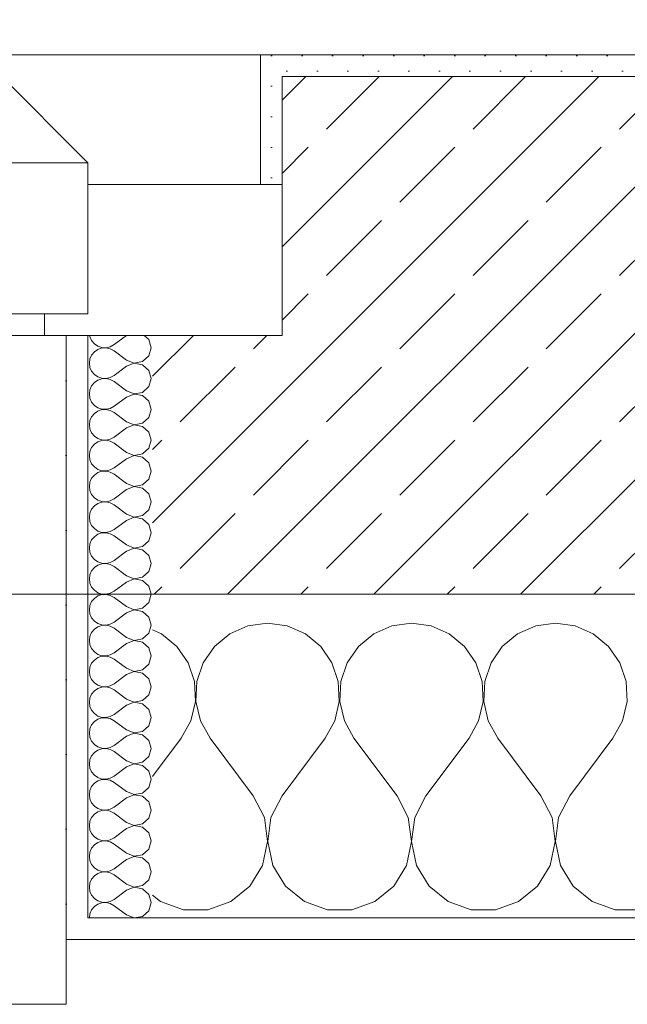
# Model space of a CAD drawing. Header units: metres. Extents: x -3.5 to 65.3, y -10.9 to 16.7.
# Tile 61 of 234: x 35.818 to 36.1, y -0.185 to 0.271. Entities that reach past the tile are written whole.
import ezdxf

# ---------------------------------------------------------------- set-up
doc = ezdxf.new("R2010")
doc.units = ezdxf.units.M
doc.header["$MEASUREMENT"] = 0
doc.linetypes.add('Strichlinie eng', pattern=[0.046, 0.03, -0.016])
for name, color, linetype in [('102 - Bemaßung_ Beschriftung.Detail_ Ausschnitt', 7, 'Continuous'), ('603 - Struktur.Bodenplatte_ Decke Roh', 7, 'Continuous'), ('604 - Struktur.Wand Aussen', 7, 'Continuous')]:
    doc.layers.add(name, color=color, linetype=linetype)
doc.styles.add('ERSTELLTER_STIL_1', font='txt')
doc.dimstyles.new('ERSTELLTER_STIL__3', dxfattribs={"dimtxt": 0.04, "dimasz": 0.02128, "dimexe": 0.18, "dimexo": 0.0625, "dimgap": 0, "dimtad": 1, "dimzin": 0, "dimdsep": 46, "dimtxsty": 'ERSTELLTER_STIL_1', "dimblk": 'ARROWHEAD_2', "dimblk1": 'ARROWHEAD_2', "dimblk2": 'ARROWHEAD_2', "dimcen": 0.09, "dimse1": 1, "dimse2": 1, "dimclrd": 7, "dimclre": 7, "dimclrt": 7, "dimazin": 0, "dimtfac": 1, "dimtdec": 4, "dimtmove": 0, "dimatfit": 3, "dimfxl": 1, "dimtolj": 1, "dimtzin": 0, "dimarcsym": 0})
pattern_1 = [(0, (0, 0), (0, 0.034641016), [0, -0.02]), (0, (0.01, 0.01732), (0, 0.034641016), [0, -0.02])]
pattern_2 = [(45, (0, 0), (-0.0070710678, 0.0070710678), [0, -0.01])]

# ---------------------------------------------------------------- blocks, each defined once
blk = doc.blocks.new('*X21')
at = {"layer": '604 - Struktur.Wand Aussen', "color": 7, "linetype": 'Continuous', "lineweight": 5}
for p, q in [((35.93333, -0.00833), (35.92422, -0.0096)), ((35.94244, -0.0096), (35.93333, -0.00833)), ((36, -0.00833), (35.99089, -0.0096)), ((36.00911, -0.0096), (36, -0.00833)), ((36.06667, -0.00833), (36.05756, -0.0096)), ((36.07578, -0.0096), (36.06667, -0.00833)), ((35.88419, -0.01331), (35.88, -0.01146)), ((35.89127, -0.01918), (35.88419, -0.01331)), ((35.91581, -0.01331), (35.90873, -0.01918)), ((35.92422, -0.0096), (35.91581, -0.01331)), ((35.95086, -0.01331), (35.94244, -0.0096)), ((35.95794, -0.01918), (35.95086, -0.01331)), ((35.98248, -0.01331), (35.97539, -0.01918)), ((35.99089, -0.0096), (35.98248, -0.01331)), ((36.01752, -0.01331), (36.00911, -0.0096)), ((36.02461, -0.01918), (36.01752, -0.01331)), ((36.04914, -0.01331), (36.04206, -0.01918)), ((36.05756, -0.0096), (36.04914, -0.01331)), ((36.08419, -0.01331), (36.07578, -0.0096)), ((36.09127, -0.01918), (36.08419, -0.01331)), ((35.89648, -0.02676), (35.89127, -0.01918)), ((35.90873, -0.01918), (35.90352, -0.02676)), ((35.96315, -0.02676), (35.95794, -0.01918)), ((35.97539, -0.01918), (35.97019, -0.02676)), ((36.02981, -0.02676), (36.02461, -0.01918)), ((36.04206, -0.01918), (36.03685, -0.02676)), ((36.09648, -0.02676), (36.09127, -0.01918)), ((35.89942, -0.03547), (35.89648, -0.02676)), ((35.90352, -0.02676), (35.90058, -0.03547)), ((35.96609, -0.03547), (35.96315, -0.02676)), ((35.97019, -0.02676), (35.96725, -0.03547)), ((36.03275, -0.03547), (36.02981, -0.02676)), ((36.03685, -0.02676), (36.03391, -0.03547)), ((36.09942, -0.03547), (36.09648, -0.02676)), ((35.89987, -0.04466), (35.89942, -0.03547)), ((35.90058, -0.03547), (35.90013, -0.04466)), ((35.96653, -0.04466), (35.96609, -0.03547)), ((35.96725, -0.03547), (35.9668, -0.04466)), ((36.0332, -0.04466), (36.03275, -0.03547)), ((36.03391, -0.03547), (36.03347, -0.04466)), ((36.09987, -0.04466), (36.09942, -0.03547)), ((35.89778, -0.05362), (35.89987, -0.04466)), ((35.90013, -0.04466), (35.90222, -0.05362)), ((35.96445, -0.05362), (35.96653, -0.04466)), ((35.9668, -0.04466), (35.96888, -0.05362)), ((36.03112, -0.05362), (36.0332, -0.04466)), ((36.03347, -0.04466), (36.03555, -0.05362)), ((36.09778, -0.05362), (36.09987, -0.04466)), ((35.89333, -0.06167), (35.89778, -0.05362)), ((35.90222, -0.05362), (35.90667, -0.06167)), ((35.96, -0.06167), (35.96445, -0.05362)), ((35.96888, -0.05362), (35.97333, -0.06167)), ((36.02667, -0.06167), (36.03112, -0.05362)), ((36.03555, -0.05362), (36.04, -0.06167)), ((36.09333, -0.06167), (36.09778, -0.05362)), ((35.88, -0.07944), (35.89333, -0.06167)), ((35.92667, -0.08833), (35.90667, -0.06167)), ((35.94, -0.08833), (35.96, -0.06167)), ((35.99333, -0.08833), (35.97333, -0.06167)), ((36.00667, -0.08833), (36.02667, -0.06167)), ((36.06, -0.08833), (36.04, -0.06167)), ((36.07333, -0.08833), (36.09333, -0.06167)), ((35.93182, -0.09839), (35.92667, -0.08833)), ((35.94, -0.08833), (35.93485, -0.09839)), ((35.99848, -0.09839), (35.99333, -0.08833)), ((36.00667, -0.08833), (36.00152, -0.09839)), ((36.06515, -0.09839), (36.06, -0.08833)), ((36.07333, -0.08833), (36.06818, -0.09839)), ((35.93331, -0.10959), (35.93182, -0.09839)), ((35.93485, -0.09839), (35.93336, -0.10959)), ((35.99998, -0.10959), (35.99848, -0.09839)), ((36.00152, -0.09839), (36.00002, -0.10959)), ((36.06664, -0.10959), (36.06515, -0.09839)), ((36.06818, -0.09839), (36.06669, -0.10959)), ((35.93097, -0.12065), (35.93331, -0.10959)), ((35.93336, -0.10959), (35.93569, -0.12065)), ((35.99764, -0.12065), (35.99998, -0.10959)), ((36.00002, -0.10959), (36.00236, -0.12065)), ((36.06431, -0.12065), (36.06664, -0.10959)), ((36.06669, -0.10959), (36.06903, -0.12065)), ((35.92508, -0.13029), (35.93097, -0.12065)), ((35.93569, -0.12065), (35.94159, -0.13029)), ((35.99175, -0.13029), (35.99764, -0.12065)), ((36.00236, -0.12065), (36.00825, -0.13029)), ((36.05841, -0.13029), (36.06431, -0.12065)), ((36.06903, -0.12065), (36.07492, -0.13029)), ((35.9163, -0.13741), (35.92508, -0.13029)), ((35.94159, -0.13029), (35.95037, -0.13741)), ((35.98297, -0.13741), (35.99175, -0.13029)), ((36.00825, -0.13029), (36.01703, -0.13741)), ((36.04963, -0.13741), (36.05841, -0.13029)), ((36.07492, -0.13029), (36.0837, -0.13741)), ((35.88, -0.13441), (35.8837, -0.13741)), ((35.8837, -0.13741), (35.89435, -0.14118)), ((35.89435, -0.14118), (35.90565, -0.14118)), ((35.90565, -0.14118), (35.9163, -0.13741)), ((35.95037, -0.13741), (35.96102, -0.14118)), ((35.96102, -0.14118), (35.97232, -0.14118)), ((35.97232, -0.14118), (35.98297, -0.13741)), ((36.01703, -0.13741), (36.02768, -0.14118)), ((36.02768, -0.14118), (36.03898, -0.14118)), ((36.03898, -0.14118), (36.04963, -0.13741)), ((36.0837, -0.13741), (36.09435, -0.14118)), ((36.09435, -0.14118), (36.10565, -0.14118))]:
    blk.add_line(p, q, dxfattribs=at)
blk = doc.blocks.new('*X35')
at = {"layer": '604 - Struktur.Wand Aussen', "color": 7, "linetype": 'Continuous', "lineweight": 5}
for p, q in [((35.85091, 0.125), (35.85099, 0.12448)), ((35.85099, 0.12448), (35.85178, 0.12267)), ((35.86786, 0.125), (35.86214, 0.12071)), ((35.87822, 0.12304), (35.87608, 0.125)), ((35.85178, 0.12267), (35.85304, 0.12116)), ((35.85304, 0.12116), (35.85466, 0.12004)), ((35.85466, 0.12004), (35.85653, 0.11941)), ((35.85653, 0.11916), (35.85466, 0.11853)), ((35.85653, 0.11941), (35.8585, 0.11931)), ((35.8585, 0.11926), (35.85653, 0.11916)), ((35.8585, 0.11931), (35.86042, 0.11976)), ((35.86042, 0.11881), (35.8585, 0.11926)), ((35.86042, 0.11976), (35.86214, 0.12071)), ((35.86214, 0.11786), (35.86042, 0.11881)), ((35.87929, 0.11929), (35.87822, 0.12304)), ((35.87822, 0.11553), (35.87929, 0.11929)), ((35.85099, 0.11409), (35.85071, 0.11214)), ((35.85178, 0.1159), (35.85099, 0.11409)), ((35.85304, 0.11742), (35.85178, 0.1159)), ((35.85466, 0.11853), (35.85304, 0.11742)), ((35.86786, 0.11357), (35.86214, 0.11786)), ((35.87534, 0.1129), (35.87822, 0.11553)), ((35.85071, 0.11214), (35.85099, 0.11019)), ((35.85099, 0.11019), (35.85178, 0.10839)), ((35.86786, 0.11071), (35.86214, 0.10643)), ((35.86786, 0.11357), (35.8715, 0.11217)), ((35.8715, 0.11211), (35.86786, 0.11071)), ((35.8715, 0.11217), (35.87534, 0.1129)), ((35.87534, 0.11139), (35.8715, 0.11211)), ((35.87822, 0.10876), (35.87534, 0.11139)), ((35.85178, 0.10839), (35.85304, 0.10687)), ((35.85304, 0.10687), (35.85466, 0.10575)), ((35.85466, 0.10575), (35.85653, 0.10512)), ((35.85653, 0.10512), (35.8585, 0.10503)), ((35.8585, 0.10497), (35.85653, 0.10488)), ((35.8585, 0.10503), (35.86042, 0.10547)), ((35.86042, 0.10453), (35.8585, 0.10497)), ((35.86042, 0.10547), (35.86214, 0.10643)), ((35.87929, 0.105), (35.87822, 0.10876)), ((35.87822, 0.10124), (35.87929, 0.105)), ((35.85178, 0.10161), (35.85099, 0.09981)), ((35.85304, 0.10313), (35.85178, 0.10161)), ((35.85466, 0.10425), (35.85304, 0.10313)), ((35.85653, 0.10488), (35.85466, 0.10425)), ((35.86214, 0.10357), (35.86042, 0.10453)), ((35.86786, 0.09929), (35.86214, 0.10357)), ((35.87534, 0.09861), (35.87822, 0.10124)), ((35.85099, 0.09981), (35.85071, 0.09786)), ((35.85071, 0.09786), (35.85099, 0.09591)), ((35.85099, 0.09591), (35.85178, 0.0941)), ((35.86786, 0.09643), (35.86214, 0.09214)), ((35.86786, 0.09929), (35.8715, 0.09789)), ((35.8715, 0.09783), (35.86786, 0.09643)), ((35.8715, 0.09789), (35.87534, 0.09861)), ((35.87534, 0.0971), (35.8715, 0.09783)), ((35.87822, 0.09447), (35.87534, 0.0971)), ((35.85178, 0.0941), (35.85304, 0.09258)), ((35.85304, 0.09258), (35.85466, 0.09147)), ((35.85466, 0.09147), (35.85653, 0.09084)), ((35.86042, 0.09119), (35.86214, 0.09214)), ((35.87929, 0.09071), (35.87822, 0.09447)), ((35.85178, 0.08733), (35.85099, 0.08552)), ((35.85304, 0.08884), (35.85178, 0.08733)), ((35.85466, 0.08996), (35.85304, 0.08884)), ((35.85653, 0.09059), (35.85466, 0.08996)), ((35.85653, 0.09084), (35.8585, 0.09074)), ((35.8585, 0.09069), (35.85653, 0.09059)), ((35.8585, 0.09074), (35.86042, 0.09119)), ((35.86042, 0.09024), (35.8585, 0.09069)), ((35.86214, 0.08929), (35.86042, 0.09024)), ((35.86786, 0.085), (35.86214, 0.08929)), ((35.87534, 0.08433), (35.87822, 0.08696)), ((35.87822, 0.08696), (35.87929, 0.09071)), ((35.85099, 0.08552), (35.85071, 0.08357)), ((35.85071, 0.08357), (35.85099, 0.08162)), ((35.86786, 0.08214), (35.86214, 0.07786)), ((35.86786, 0.085), (35.8715, 0.0836)), ((35.8715, 0.08354), (35.86786, 0.08214)), ((35.8715, 0.0836), (35.87534, 0.08433)), ((35.87534, 0.08282), (35.8715, 0.08354)), ((35.87822, 0.08018), (35.87534, 0.08282)), ((35.85099, 0.08162), (35.85178, 0.07982)), ((35.85178, 0.07982), (35.85304, 0.0783)), ((35.85304, 0.0783), (35.85466, 0.07718)), ((35.86042, 0.0769), (35.86214, 0.07786)), ((35.87929, 0.07643), (35.87822, 0.08018)), ((35.85178, 0.07304), (35.85099, 0.07124)), ((35.85304, 0.07456), (35.85178, 0.07304)), ((35.85466, 0.07567), (35.85304, 0.07456)), ((35.85466, 0.07718), (35.85653, 0.07655)), ((35.85653, 0.0763), (35.85466, 0.07567)), ((35.85653, 0.07655), (35.8585, 0.07646)), ((35.8585, 0.0764), (35.85653, 0.0763)), ((35.8585, 0.07646), (35.86042, 0.0769)), ((35.86042, 0.07595), (35.8585, 0.0764)), ((35.86214, 0.075), (35.86042, 0.07595)), ((35.86786, 0.07071), (35.86214, 0.075)), ((35.87822, 0.07267), (35.87929, 0.07643)), ((35.85099, 0.07124), (35.85071, 0.06929)), ((35.85071, 0.06929), (35.85099, 0.06733)), ((35.86786, 0.07071), (35.8715, 0.06931)), ((35.8715, 0.06926), (35.86786, 0.06786)), ((35.8715, 0.06931), (35.87534, 0.07004)), ((35.87534, 0.06853), (35.8715, 0.06926)), ((35.87534, 0.07004), (35.87822, 0.07267)), ((35.87822, 0.0659), (35.87534, 0.06853)), ((35.85099, 0.06733), (35.85178, 0.06553)), ((35.85178, 0.06553), (35.85304, 0.06401)), ((35.85304, 0.06401), (35.85466, 0.0629)), ((35.86786, 0.06786), (35.86214, 0.06357)), ((35.87929, 0.06214), (35.87822, 0.0659)), ((35.85304, 0.06027), (35.85178, 0.05876)), ((35.85466, 0.06139), (35.85304, 0.06027)), ((35.85466, 0.0629), (35.85653, 0.06227)), ((35.85653, 0.06202), (35.85466, 0.06139)), ((35.85653, 0.06227), (35.8585, 0.06217)), ((35.8585, 0.06211), (35.85653, 0.06202)), ((35.8585, 0.06217), (35.86042, 0.06262)), ((35.86042, 0.06167), (35.8585, 0.06211)), ((35.86042, 0.06262), (35.86214, 0.06357)), ((35.86214, 0.06071), (35.86042, 0.06167)), ((35.86786, 0.05643), (35.86214, 0.06071)), ((35.87822, 0.05839), (35.87929, 0.06214)), ((35.85099, 0.05695), (35.85071, 0.055)), ((35.85071, 0.055), (35.85099, 0.05305)), ((35.85178, 0.05876), (35.85099, 0.05695)), ((35.86786, 0.05643), (35.8715, 0.05503)), ((35.8715, 0.05497), (35.86786, 0.05357)), ((35.8715, 0.05503), (35.87534, 0.05575)), ((35.87534, 0.05425), (35.8715, 0.05497)), ((35.87534, 0.05575), (35.87822, 0.05839)), ((35.85099, 0.05305), (35.85178, 0.05124)), ((35.85178, 0.05124), (35.85304, 0.04973)), ((35.86786, 0.05357), (35.86214, 0.04929)), ((35.87822, 0.05161), (35.87534, 0.05425)), ((35.87929, 0.04786), (35.87822, 0.05161)), ((35.85304, 0.04599), (35.85178, 0.04447)), ((35.85304, 0.04973), (35.85466, 0.04861)), ((35.85466, 0.0471), (35.85304, 0.04599)), ((35.85466, 0.04861), (35.85653, 0.04798)), ((35.85653, 0.04773), (35.85466, 0.0471)), ((35.85653, 0.04798), (35.8585, 0.04789)), ((35.8585, 0.04783), (35.85653, 0.04773)), ((35.8585, 0.04789), (35.86042, 0.04833)), ((35.86042, 0.04738), (35.8585, 0.04783)), ((35.86042, 0.04833), (35.86214, 0.04929)), ((35.86214, 0.04643), (35.86042, 0.04738)), ((35.86786, 0.04214), (35.86214, 0.04643)), ((35.87822, 0.0441), (35.87929, 0.04786)), ((35.85099, 0.04267), (35.85071, 0.04071)), ((35.85178, 0.04447), (35.85099, 0.04267)), ((35.86786, 0.04214), (35.8715, 0.04074)), ((35.8715, 0.04074), (35.87534, 0.04147)), ((35.87534, 0.04147), (35.87822, 0.0441)), ((35.85071, 0.04071), (35.85099, 0.03876)), ((35.85099, 0.03876), (35.85178, 0.03696)), ((35.85178, 0.03696), (35.85304, 0.03544)), ((35.86786, 0.03929), (35.86214, 0.035)), ((35.8715, 0.04069), (35.86786, 0.03929)), ((35.87534, 0.03996), (35.8715, 0.04069)), ((35.87822, 0.03733), (35.87534, 0.03996)), ((35.87929, 0.03357), (35.87822, 0.03733)), ((35.85304, 0.03544), (35.85466, 0.03433)), ((35.85466, 0.03282), (35.85304, 0.0317)), ((35.85466, 0.03433), (35.85653, 0.0337)), ((35.85653, 0.03345), (35.85466, 0.03282)), ((35.85653, 0.0337), (35.8585, 0.0336)), ((35.8585, 0.03354), (35.85653, 0.03345)), ((35.8585, 0.0336), (35.86042, 0.03405)), ((35.86042, 0.0331), (35.8585, 0.03354)), ((35.86042, 0.03405), (35.86214, 0.035)), ((35.86214, 0.03214), (35.86042, 0.0331)), ((35.86786, 0.02786), (35.86214, 0.03214)), ((35.87822, 0.02982), (35.87929, 0.03357)), ((35.85099, 0.02838), (35.85071, 0.02643)), ((35.85178, 0.03018), (35.85099, 0.02838)), ((35.85304, 0.0317), (35.85178, 0.03018)), ((35.86786, 0.02786), (35.8715, 0.02646)), ((35.87534, 0.02718), (35.87822, 0.02982)), ((35.85071, 0.02643), (35.85099, 0.02448)), ((35.85099, 0.02448), (35.85178, 0.02267)), ((35.86786, 0.025), (35.86214, 0.02071)), ((35.8715, 0.0264), (35.86786, 0.025)), ((35.8715, 0.02646), (35.87534, 0.02718)), ((35.87534, 0.02567), (35.8715, 0.0264)), ((35.87822, 0.02304), (35.87534, 0.02567)), ((35.87929, 0.01929), (35.87822, 0.02304)), ((35.85178, 0.02267), (35.85304, 0.02116)), ((35.85304, 0.02116), (35.85466, 0.02004)), ((35.85466, 0.01853), (35.85304, 0.01742)), ((35.85466, 0.02004), (35.85653, 0.01941)), ((35.85653, 0.01916), (35.85466, 0.01853)), ((35.85653, 0.01941), (35.8585, 0.01931)), ((35.8585, 0.01926), (35.85653, 0.01916)), ((35.8585, 0.01931), (35.86042, 0.01976)), ((35.86042, 0.01881), (35.8585, 0.01926)), ((35.86042, 0.01976), (35.86214, 0.02071)), ((35.86214, 0.01786), (35.86042, 0.01881)), ((35.87822, 0.01553), (35.87929, 0.01929)), ((35.85099, 0.01409), (35.85071, 0.01214)), ((35.85178, 0.0159), (35.85099, 0.01409)), ((35.85304, 0.01742), (35.85178, 0.0159)), ((35.86786, 0.01357), (35.86214, 0.01786)), ((35.87534, 0.0129), (35.87822, 0.01553)), ((35.85071, 0.01214), (35.85099, 0.01019)), ((35.85099, 0.01019), (35.85178, 0.00839)), ((35.86786, 0.01071), (35.86214, 0.00643)), ((35.86786, 0.01357), (35.8715, 0.01217)), ((35.8715, 0.01211), (35.86786, 0.01071)), ((35.8715, 0.01217), (35.87534, 0.0129)), ((35.87534, 0.01139), (35.8715, 0.01211)), ((35.87822, 0.00876), (35.87534, 0.01139)), ((35.85178, 0.00839), (35.85304, 0.00687)), ((35.85304, 0.00687), (35.85466, 0.00575)), ((35.85466, 0.00575), (35.85653, 0.00512)), ((35.85653, 0.00488), (35.85466, 0.00425)), ((35.85653, 0.00512), (35.8585, 0.00503)), ((35.8585, 0.00497), (35.85653, 0.00488)), ((35.8585, 0.00503), (35.86042, 0.00547)), ((35.86042, 0.00453), (35.8585, 0.00497)), ((35.86042, 0.00547), (35.86214, 0.00643)), ((35.87929, 0.005), (35.87822, 0.00876)), ((35.87822, 0.00124), (35.87929, 0.005)), ((35.85178, 0.00161), (35.85099, -0.00019)), ((35.85304, 0.00313), (35.85178, 0.00161)), ((35.85466, 0.00425), (35.85304, 0.00313)), ((35.86214, 0.00357), (35.86042, 0.00453)), ((35.86786, -0.00071), (35.86214, 0.00357)), ((35.87534, -0.00139), (35.87822, 0.00124)), ((35.85099, -0.00019), (35.85071, -0.00214)), ((35.85071, -0.00214), (35.85099, -0.00409)), ((35.85099, -0.00409), (35.85178, -0.0059)), ((35.86786, -0.00357), (35.86214, -0.00786)), ((35.86786, -0.00071), (35.8715, -0.00211)), ((35.8715, -0.00217), (35.86786, -0.00357)), ((35.8715, -0.00211), (35.87534, -0.00139)), ((35.87534, -0.0029), (35.8715, -0.00217)), ((35.87822, -0.00553), (35.87534, -0.0029)), ((35.85178, -0.0059), (35.85304, -0.00742)), ((35.85304, -0.00742), (35.85466, -0.00853)), ((35.85466, -0.00853), (35.85653, -0.00916)), ((35.8585, -0.00926), (35.86042, -0.00881)), ((35.86042, -0.00881), (35.86214, -0.00786)), ((35.87929, -0.00929), (35.87822, -0.00553)), ((35.85178, -0.01267), (35.85099, -0.01448)), ((35.85304, -0.01116), (35.85178, -0.01267)), ((35.85466, -0.01004), (35.85304, -0.01116)), ((35.85653, -0.00941), (35.85466, -0.01004)), ((35.85653, -0.00916), (35.8585, -0.00926)), ((35.8585, -0.00931), (35.85653, -0.00941)), ((35.86042, -0.00976), (35.8585, -0.00931)), ((35.86214, -0.01071), (35.86042, -0.00976)), ((35.86786, -0.015), (35.86214, -0.01071)), ((35.87534, -0.01567), (35.87822, -0.01304)), ((35.87822, -0.01304), (35.87929, -0.00929)), ((35.85099, -0.01448), (35.85071, -0.01643)), ((35.85071, -0.01643), (35.85099, -0.01838)), ((35.86786, -0.01786), (35.86214, -0.02214)), ((35.86786, -0.015), (35.8715, -0.0164)), ((35.8715, -0.01646), (35.86786, -0.01786)), ((35.8715, -0.0164), (35.87534, -0.01567)), ((35.87534, -0.01718), (35.8715, -0.01646)), ((35.87822, -0.01982), (35.87534, -0.01718)), ((35.85099, -0.01838), (35.85178, -0.02018)), ((35.85178, -0.02018), (35.85304, -0.0217)), ((35.85304, -0.0217), (35.85466, -0.02282)), ((35.86042, -0.0231), (35.86214, -0.02214)), ((35.87929, -0.02357), (35.87822, -0.01982)), ((35.85178, -0.02696), (35.85099, -0.02876)), ((35.85304, -0.02544), (35.85178, -0.02696)), ((35.85466, -0.02433), (35.85304, -0.02544)), ((35.85466, -0.02282), (35.85653, -0.02345)), ((35.85653, -0.0237), (35.85466, -0.02433)), ((35.85653, -0.02345), (35.8585, -0.02354)), ((35.8585, -0.0236), (35.85653, -0.0237)), ((35.8585, -0.02354), (35.86042, -0.0231)), ((35.86042, -0.02405), (35.8585, -0.0236)), ((35.86214, -0.025), (35.86042, -0.02405)), ((35.86786, -0.02929), (35.86214, -0.025)), ((35.87534, -0.02996), (35.87822, -0.02733)), ((35.87822, -0.02733), (35.87929, -0.02357)), ((35.85099, -0.02876), (35.85071, -0.03071)), ((35.85071, -0.03071), (35.85099, -0.03267)), ((35.86786, -0.02929), (35.8715, -0.03069)), ((35.8715, -0.03074), (35.86786, -0.03214)), ((35.8715, -0.03069), (35.87534, -0.02996)), ((35.87534, -0.03147), (35.8715, -0.03074)), ((35.87822, -0.0341), (35.87534, -0.03147)), ((35.85099, -0.03267), (35.85178, -0.03447)), ((35.85178, -0.03447), (35.85304, -0.03599)), ((35.85304, -0.03599), (35.85466, -0.0371)), ((35.86042, -0.03738), (35.86214, -0.03643)), ((35.86786, -0.03214), (35.86214, -0.03643)), ((35.87929, -0.03786), (35.87822, -0.0341)), ((35.85304, -0.03973), (35.85178, -0.04124)), ((35.85466, -0.03861), (35.85304, -0.03973)), ((35.85466, -0.0371), (35.85653, -0.03773)), ((35.85653, -0.03798), (35.85466, -0.03861)), ((35.85653, -0.03773), (35.8585, -0.03783)), ((35.8585, -0.03789), (35.85653, -0.03798)), ((35.8585, -0.03783), (35.86042, -0.03738)), ((35.86042, -0.03833), (35.8585, -0.03789)), ((35.86214, -0.03929), (35.86042, -0.03833)), ((35.86786, -0.04357), (35.86214, -0.03929)), ((35.87822, -0.04161), (35.87929, -0.03786)), ((35.85099, -0.04305), (35.85071, -0.045)), ((35.85071, -0.045), (35.85099, -0.04695)), ((35.85178, -0.04124), (35.85099, -0.04305)), ((35.86786, -0.04357), (35.8715, -0.04497)), ((35.8715, -0.04503), (35.86786, -0.04643)), ((35.8715, -0.04497), (35.87534, -0.04425)), ((35.87534, -0.04575), (35.8715, -0.04503)), ((35.87534, -0.04425), (35.87822, -0.04161)), ((35.85099, -0.04695), (35.85178, -0.04876)), ((35.85178, -0.04876), (35.85304, -0.05027)), ((35.86786, -0.04643), (35.86214, -0.05071)), ((35.87822, -0.04839), (35.87534, -0.04575)), ((35.87929, -0.05214), (35.87822, -0.04839)), ((35.85304, -0.05401), (35.85178, -0.05553)), ((35.85304, -0.05027), (35.85466, -0.05139)), ((35.85466, -0.0529), (35.85304, -0.05401)), ((35.85466, -0.05139), (35.85653, -0.05202)), ((35.85653, -0.05227), (35.85466, -0.0529)), ((35.85653, -0.05202), (35.8585, -0.05211)), ((35.8585, -0.05217), (35.85653, -0.05227)), ((35.8585, -0.05211), (35.86042, -0.05167)), ((35.86042, -0.05262), (35.8585, -0.05217)), ((35.86042, -0.05167), (35.86214, -0.05071)), ((35.86214, -0.05357), (35.86042, -0.05262)), ((35.86786, -0.05786), (35.86214, -0.05357)), ((35.87822, -0.0559), (35.87929, -0.05214)), ((35.85099, -0.05733), (35.85071, -0.05929)), ((35.85071, -0.05929), (35.85099, -0.06124)), ((35.85178, -0.05553), (35.85099, -0.05733)), ((35.86786, -0.05786), (35.8715, -0.05926)), ((35.8715, -0.05931), (35.86786, -0.06071)), ((35.8715, -0.05926), (35.87534, -0.05853)), ((35.87534, -0.06004), (35.8715, -0.05931)), ((35.87534, -0.05853), (35.87822, -0.0559)), ((35.85099, -0.06124), (35.85178, -0.06304)), ((35.85178, -0.06304), (35.85304, -0.06456)), ((35.86786, -0.06071), (35.86214, -0.065)), ((35.87822, -0.06267), (35.87534, -0.06004)), ((35.87929, -0.06643), (35.87822, -0.06267)), ((35.85304, -0.0683), (35.85178, -0.06982)), ((35.85304, -0.06456), (35.85466, -0.06567)), ((35.85466, -0.06718), (35.85304, -0.0683)), ((35.85466, -0.06567), (35.85653, -0.0663)), ((35.85653, -0.06655), (35.85466, -0.06718)), ((35.85653, -0.0663), (35.8585, -0.0664)), ((35.8585, -0.06646), (35.85653, -0.06655)), ((35.8585, -0.0664), (35.86042, -0.06595)), ((35.86042, -0.0669), (35.8585, -0.06646)), ((35.86042, -0.06595), (35.86214, -0.065)), ((35.86214, -0.06786), (35.86042, -0.0669)), ((35.86786, -0.07214), (35.86214, -0.06786)), ((35.87822, -0.07018), (35.87929, -0.06643)), ((35.85099, -0.07162), (35.85071, -0.07357)), ((35.85178, -0.06982), (35.85099, -0.07162)), ((35.86786, -0.07214), (35.8715, -0.07354)), ((35.8715, -0.07354), (35.87534, -0.07282)), ((35.87534, -0.07282), (35.87822, -0.07018)), ((35.85071, -0.07357), (35.85099, -0.07552)), ((35.85099, -0.07552), (35.85178, -0.07733)), ((35.85178, -0.07733), (35.85304, -0.07884)), ((35.86786, -0.075), (35.86214, -0.07929)), ((35.8715, -0.0736), (35.86786, -0.075)), ((35.87534, -0.07433), (35.8715, -0.0736)), ((35.87822, -0.07696), (35.87534, -0.07433)), ((35.87929, -0.08071), (35.87822, -0.07696)), ((35.85304, -0.07884), (35.85466, -0.07996)), ((35.85466, -0.08147), (35.85304, -0.08258)), ((35.85466, -0.07996), (35.85653, -0.08059)), ((35.85653, -0.08084), (35.85466, -0.08147)), ((35.85653, -0.08059), (35.8585, -0.08069)), ((35.8585, -0.08074), (35.85653, -0.08084)), ((35.8585, -0.08069), (35.86042, -0.08024)), ((35.86042, -0.08119), (35.8585, -0.08074)), ((35.86042, -0.08024), (35.86214, -0.07929)), ((35.86214, -0.08214), (35.86042, -0.08119)), ((35.87822, -0.08447), (35.87929, -0.08071)), ((35.85099, -0.08591), (35.85071, -0.08786)), ((35.85178, -0.0841), (35.85099, -0.08591)), ((35.85304, -0.08258), (35.85178, -0.0841)), ((35.86786, -0.08643), (35.86214, -0.08214)), ((35.86786, -0.08643), (35.8715, -0.08783)), ((35.87534, -0.0871), (35.87822, -0.08447)), ((35.85071, -0.08786), (35.85099, -0.08981)), ((35.85099, -0.08981), (35.85178, -0.09161)), ((35.86786, -0.08929), (35.86214, -0.09357)), ((35.8715, -0.08789), (35.86786, -0.08929)), ((35.8715, -0.08783), (35.87534, -0.0871)), ((35.87534, -0.08861), (35.8715, -0.08789)), ((35.87822, -0.09124), (35.87534, -0.08861)), ((35.87929, -0.095), (35.87822, -0.09124)), ((35.85178, -0.09161), (35.85304, -0.09313)), ((35.85304, -0.09313), (35.85466, -0.09425)), ((35.85466, -0.09575), (35.85304, -0.09687)), ((35.85466, -0.09425), (35.85653, -0.09488)), ((35.85653, -0.09512), (35.85466, -0.09575)), ((35.85653, -0.09488), (35.8585, -0.09497)), ((35.8585, -0.09503), (35.85653, -0.09512)), ((35.8585, -0.09497), (35.86042, -0.09453)), ((35.86042, -0.09547), (35.8585, -0.09503)), ((35.86042, -0.09453), (35.86214, -0.09357)), ((35.86214, -0.09643), (35.86042, -0.09547)), ((35.87822, -0.09876), (35.87929, -0.095)), ((35.85099, -0.10019), (35.85071, -0.10214)), ((35.85178, -0.09839), (35.85099, -0.10019)), ((35.85304, -0.09687), (35.85178, -0.09839)), ((35.86786, -0.10071), (35.86214, -0.09643)), ((35.87534, -0.10139), (35.87822, -0.09876)), ((35.85071, -0.10214), (35.85099, -0.10409)), ((35.85099, -0.10409), (35.85178, -0.1059)), ((35.86786, -0.10357), (35.86214, -0.10786)), ((35.86786, -0.10071), (35.8715, -0.10211)), ((35.8715, -0.10217), (35.86786, -0.10357)), ((35.8715, -0.10211), (35.87534, -0.10139)), ((35.87534, -0.1029), (35.8715, -0.10217)), ((35.87822, -0.10553), (35.87534, -0.1029)), ((35.85178, -0.1059), (35.85304, -0.10742)), ((35.85304, -0.10742), (35.85466, -0.10853)), ((35.85466, -0.10853), (35.85653, -0.10916)), ((35.85653, -0.10941), (35.85466, -0.11004)), ((35.85653, -0.10916), (35.8585, -0.10926)), ((35.8585, -0.10931), (35.85653, -0.10941)), ((35.8585, -0.10926), (35.86042, -0.10881)), ((35.86042, -0.10976), (35.8585, -0.10931)), ((35.86042, -0.10881), (35.86214, -0.10786)), ((35.87929, -0.10929), (35.87822, -0.10553)), ((35.87822, -0.11304), (35.87929, -0.10929)), ((35.85178, -0.11267), (35.85099, -0.11448)), ((35.85304, -0.11116), (35.85178, -0.11267)), ((35.85466, -0.11004), (35.85304, -0.11116)), ((35.86214, -0.11071), (35.86042, -0.10976)), ((35.86786, -0.115), (35.86214, -0.11071)), ((35.87534, -0.11567), (35.87822, -0.11304)), ((35.85099, -0.11448), (35.85071, -0.11643)), ((35.85071, -0.11643), (35.85099, -0.11838)), ((35.85099, -0.11838), (35.85178, -0.12018)), ((35.86786, -0.11786), (35.86214, -0.12214)), ((35.86786, -0.115), (35.8715, -0.1164)), ((35.8715, -0.11646), (35.86786, -0.11786)), ((35.8715, -0.1164), (35.87534, -0.11567)), ((35.87534, -0.11718), (35.8715, -0.11646)), ((35.87822, -0.11982), (35.87534, -0.11718)), ((35.85178, -0.12018), (35.85304, -0.1217)), ((35.85304, -0.1217), (35.85466, -0.12282)), ((35.85466, -0.12282), (35.85653, -0.12345)), ((35.8585, -0.12354), (35.86042, -0.1231)), ((35.86042, -0.1231), (35.86214, -0.12214)), ((35.87929, -0.12357), (35.87822, -0.11982)), ((35.85178, -0.12696), (35.85099, -0.12876)), ((35.85304, -0.12544), (35.85178, -0.12696)), ((35.85466, -0.12433), (35.85304, -0.12544)), ((35.85653, -0.1237), (35.85466, -0.12433)), ((35.85653, -0.12345), (35.8585, -0.12354)), ((35.8585, -0.1236), (35.85653, -0.1237)), ((35.86042, -0.12405), (35.8585, -0.1236)), ((35.86214, -0.125), (35.86042, -0.12405)), ((35.86786, -0.12929), (35.86214, -0.125)), ((35.87534, -0.12996), (35.87822, -0.12733)), ((35.87822, -0.12733), (35.87929, -0.12357)), ((35.85099, -0.12876), (35.85071, -0.13071)), ((35.85071, -0.13071), (35.85099, -0.13267)), ((35.86786, -0.13214), (35.86214, -0.13643)), ((35.86786, -0.12929), (35.8715, -0.13069)), ((35.8715, -0.13074), (35.86786, -0.13214)), ((35.8715, -0.13069), (35.87534, -0.12996)), ((35.87534, -0.13147), (35.8715, -0.13074)), ((35.87822, -0.1341), (35.87534, -0.13147)), ((35.85099, -0.13267), (35.85178, -0.13447)), ((35.85178, -0.13447), (35.85304, -0.13599)), ((35.85304, -0.13599), (35.85466, -0.1371)), ((35.86042, -0.13738), (35.86214, -0.13643)), ((35.87929, -0.13786), (35.87822, -0.1341)), ((35.85178, -0.14124), (35.85099, -0.14305)), ((35.85304, -0.13973), (35.85178, -0.14124)), ((35.85466, -0.13861), (35.85304, -0.13973)), ((35.85466, -0.1371), (35.85653, -0.13773)), ((35.85653, -0.13798), (35.85466, -0.13861)), ((35.85653, -0.13773), (35.8585, -0.13783)), ((35.8585, -0.13789), (35.85653, -0.13798)), ((35.8585, -0.13783), (35.86042, -0.13738)), ((35.86042, -0.13833), (35.8585, -0.13789)), ((35.86214, -0.13929), (35.86042, -0.13833)), ((35.86786, -0.14357), (35.86214, -0.13929)), ((35.87822, -0.14161), (35.87929, -0.13786)), ((35.85099, -0.14305), (35.85071, -0.145)), ((35.86786, -0.14357), (35.8715, -0.14497)), ((35.8715, -0.14497), (35.87534, -0.14425)), ((35.87534, -0.14425), (35.87822, -0.14161))]:
    blk.add_line(p, q, dxfattribs=at)
blk = doc.blocks.new('*D184')
at = {"layer": '102 - Bemaßung_ Beschriftung.Detail_ Ausschnitt', "color": 7, "linetype": 'Continuous', "lineweight": 5}
for p, q in [((40.70098, 0.26308), (40.72898, 0.24692)), ((40.73598, 0.255), (40.69398, 0.255)), ((40.70098, 0.25308), (40.72898, 0.23692)), ((40.71498, 0.245), (40.71498, 0.255)), ((40.73598, 0.245), (40.69398, 0.245)), ((40.71498, 0.23131), (40.71498, 0.245))]:
    blk.add_line(p, q, dxfattribs=at)
at = {"layer": '102 - Bemaßung_ Beschriftung.Detail_ Ausschnitt', "color": 7, "lineweight": 5, "insert": (40.70698, 0.20655), "char_height": 0.04, "attachment_point": 7, "rotation": 90, "style": 'ERSTELLTER_STIL_1'}
blk.add_mtext('\\A1;{\\pql;\\fArial|b0|i0|c0|p38;1}', dxfattribs=at)
blk = doc.blocks.new('ARROWHEAD_2')
at = {"color": 0, "linetype": 'Continuous', "lineweight": 0}
for p, q in [((-0.378, -0.655), (0.378, 0.655)), ((0, 0), (-1, 0))]:
    blk.add_line(p, q, dxfattribs=at)
blk = doc.blocks.new('*D194')
at = {"layer": '102 - Bemaßung_ Beschriftung.Detail_ Ausschnitt', "color": 7, "linetype": 'Continuous', "lineweight": 5}
for p, q in [((44.15599, 0.26308), (44.18399, 0.24692)), ((44.19099, 0.255), (44.14899, 0.255)), ((44.15599, 0.25308), (44.18399, 0.23692)), ((44.16999, 0.245), (44.16999, 0.255)), ((44.19099, 0.245), (44.14899, 0.245)), ((44.16999, 0.23131), (44.16999, 0.245))]:
    blk.add_line(p, q, dxfattribs=at)
at = {"layer": '102 - Bemaßung_ Beschriftung.Detail_ Ausschnitt', "color": 7, "lineweight": 5, "insert": (44.16199, 0.20655), "char_height": 0.04, "attachment_point": 7, "rotation": 90, "style": 'ERSTELLTER_STIL_1'}
blk.add_mtext('\\A1;{\\pql;\\fArial|b0|i0|c0|p38;1}', dxfattribs=at)
blk = doc.blocks.new('*D213')
at = {"layer": '102 - Bemaßung_ Beschriftung.Detail_ Ausschnitt', "color": 7, "linetype": 'Continuous', "lineweight": 5}
for p, q in [((46.78097, 0.26308), (46.80897, 0.24692)), ((46.81597, 0.255), (46.77397, 0.255)), ((46.78097, 0.25308), (46.80897, 0.23692)), ((46.79497, 0.245), (46.79497, 0.255)), ((46.81597, 0.245), (46.77397, 0.245)), ((46.79497, 0.23131), (46.79497, 0.245))]:
    blk.add_line(p, q, dxfattribs=at)
at = {"layer": '102 - Bemaßung_ Beschriftung.Detail_ Ausschnitt', "color": 7, "lineweight": 5, "insert": (46.78697, 0.20655), "char_height": 0.04, "attachment_point": 7, "rotation": 90, "style": 'ERSTELLTER_STIL_1'}
blk.add_mtext('\\A1;{\\pql;\\fArial|b0|i0|c0|p38;1}', dxfattribs=at)
blk = doc.blocks.new('*D215')
at = {"layer": '102 - Bemaßung_ Beschriftung.Detail_ Ausschnitt', "color": 7, "linetype": 'Continuous', "lineweight": 5}
for p, q in [((44.25599, 0.26308), (44.28399, 0.24692)), ((44.29099, 0.255), (44.24899, 0.255)), ((44.25599, 0.25308), (44.28399, 0.23692)), ((44.26999, 0.245), (44.26999, 0.255)), ((44.29099, 0.245), (44.24899, 0.245)), ((44.26999, 0.23131), (44.26999, 0.245))]:
    blk.add_line(p, q, dxfattribs=at)
at = {"layer": '102 - Bemaßung_ Beschriftung.Detail_ Ausschnitt', "color": 7, "lineweight": 5, "insert": (44.26199, 0.20655), "char_height": 0.04, "attachment_point": 7, "rotation": 90, "style": 'ERSTELLTER_STIL_1'}
blk.add_mtext('\\A1;{\\pql;\\fArial|b0|i0|c0|p38;1}', dxfattribs=at)
blk = doc.blocks.new('*D226')
at = {"layer": '102 - Bemaßung_ Beschriftung.Detail_ Ausschnitt', "color": 7, "linetype": 'Continuous', "lineweight": 5}
for p, q in [((42.93099, 0.26308), (42.95899, 0.24692)), ((42.96599, 0.255), (42.92399, 0.255)), ((42.93099, 0.25308), (42.95899, 0.23692)), ((42.94499, 0.245), (42.94499, 0.255)), ((42.96599, 0.245), (42.92399, 0.245)), ((42.94499, 0.23131), (42.94499, 0.245))]:
    blk.add_line(p, q, dxfattribs=at)
at = {"layer": '102 - Bemaßung_ Beschriftung.Detail_ Ausschnitt', "color": 7, "lineweight": 5, "insert": (42.93699, 0.20655), "char_height": 0.04, "attachment_point": 7, "rotation": 90, "style": 'ERSTELLTER_STIL_1'}
blk.add_mtext('\\A1;{\\pql;\\fArial|b0|i0|c0|p38;1}', dxfattribs=at)
blk = doc.blocks.new('*D232')
at = {"layer": '102 - Bemaßung_ Beschriftung.Detail_ Ausschnitt', "color": 7, "linetype": 'Continuous', "lineweight": 5}
for p, q in [((40.60098, 0.26308), (40.62898, 0.24692)), ((40.63598, 0.255), (40.59398, 0.255)), ((40.60098, 0.25308), (40.62898, 0.23692)), ((40.61498, 0.245), (40.61498, 0.255)), ((40.63598, 0.245), (40.59398, 0.245)), ((40.61498, 0.23131), (40.61498, 0.245))]:
    blk.add_line(p, q, dxfattribs=at)
at = {"layer": '102 - Bemaßung_ Beschriftung.Detail_ Ausschnitt', "color": 7, "lineweight": 5, "insert": (40.60698, 0.20655), "char_height": 0.04, "attachment_point": 7, "rotation": 90, "style": 'ERSTELLTER_STIL_1'}
blk.add_mtext('\\A1;{\\pql;\\fArial|b0|i0|c0|p38;1}', dxfattribs=at)
blk = doc.blocks.new('*D258')
at = {"layer": '102 - Bemaßung_ Beschriftung.Detail_ Ausschnitt', "color": 7, "linetype": 'Continuous', "lineweight": 5}
for p, q in [((40.50098, 0.26308), (40.52898, 0.24692)), ((40.53598, 0.255), (40.49398, 0.255)), ((40.50098, 0.25308), (40.52898, 0.23692)), ((40.51498, 0.245), (40.51498, 0.255)), ((40.53598, 0.245), (40.49398, 0.245)), ((40.51498, 0.23131), (40.51498, 0.245))]:
    blk.add_line(p, q, dxfattribs=at)
at = {"layer": '102 - Bemaßung_ Beschriftung.Detail_ Ausschnitt', "color": 7, "lineweight": 5, "insert": (40.50698, 0.20655), "char_height": 0.04, "attachment_point": 7, "rotation": 90, "style": 'ERSTELLTER_STIL_1'}
blk.add_mtext('\\A1;{\\pql;\\fArial|b0|i0|c0|p38;1}', dxfattribs=at)
blk = doc.blocks.new('*D268')
at = {"layer": '102 - Bemaßung_ Beschriftung.Detail_ Ausschnitt', "color": 7, "linetype": 'Continuous', "lineweight": 5}
for p, q in [((43.03099, 0.26308), (43.05899, 0.24692)), ((43.06599, 0.255), (43.02399, 0.255)), ((43.03099, 0.25308), (43.05899, 0.23692)), ((43.04499, 0.245), (43.04499, 0.255)), ((43.06599, 0.245), (43.02399, 0.245)), ((43.04499, 0.23131), (43.04499, 0.245))]:
    blk.add_line(p, q, dxfattribs=at)
at = {"layer": '102 - Bemaßung_ Beschriftung.Detail_ Ausschnitt', "color": 7, "lineweight": 5, "insert": (43.03699, 0.20655), "char_height": 0.04, "attachment_point": 7, "rotation": 90, "style": 'ERSTELLTER_STIL_1'}
blk.add_mtext('\\A1;{\\pql;\\fArial|b0|i0|c0|p38;1}', dxfattribs=at)
blk = doc.blocks.new('*D276')
at = {"layer": '102 - Bemaßung_ Beschriftung.Detail_ Ausschnitt', "color": 7, "linetype": 'Continuous', "lineweight": 5}
for p, q in [((44.05599, 0.26308), (44.08399, 0.24692)), ((44.09099, 0.255), (44.04899, 0.255)), ((44.05599, 0.25308), (44.08399, 0.23692)), ((44.06999, 0.245), (44.06999, 0.255)), ((44.09099, 0.245), (44.04899, 0.245)), ((44.06999, 0.23131), (44.06999, 0.245))]:
    blk.add_line(p, q, dxfattribs=at)
at = {"layer": '102 - Bemaßung_ Beschriftung.Detail_ Ausschnitt', "color": 7, "lineweight": 5, "insert": (44.06199, 0.20655), "char_height": 0.04, "attachment_point": 7, "rotation": 90, "style": 'ERSTELLTER_STIL_1'}
blk.add_mtext('\\A1;{\\pql;\\fArial|b0|i0|c0|p38;1}', dxfattribs=at)
blk = doc.blocks.new('*D313')
at = {"layer": '102 - Bemaßung_ Beschriftung.Detail_ Ausschnitt', "color": 7, "linetype": 'Continuous', "lineweight": 5}
for p, q in [((42.83099, 0.26308), (42.85899, 0.24692)), ((42.86599, 0.255), (42.82399, 0.255)), ((42.83099, 0.25308), (42.85899, 0.23692)), ((42.84499, 0.245), (42.84499, 0.255)), ((42.86599, 0.245), (42.82399, 0.245)), ((42.84499, 0.23131), (42.84499, 0.245))]:
    blk.add_line(p, q, dxfattribs=at)
at = {"layer": '102 - Bemaßung_ Beschriftung.Detail_ Ausschnitt', "color": 7, "lineweight": 5, "insert": (42.83699, 0.20655), "char_height": 0.04, "attachment_point": 7, "rotation": 90, "style": 'ERSTELLTER_STIL_1'}
blk.add_mtext('\\A1;{\\pql;\\fArial|b0|i0|c0|p38;1}', dxfattribs=at)
blk = doc.blocks.new('*D320')
at = {"layer": '102 - Bemaßung_ Beschriftung.Detail_ Ausschnitt', "color": 7, "linetype": 'Continuous', "lineweight": 5}
for p, q in [((39.85599, 0.26308), (39.88399, 0.24692)), ((39.89099, 0.255), (39.84899, 0.255)), ((39.85599, 0.25308), (39.88399, 0.23692)), ((39.86999, 0.245), (39.86999, 0.255)), ((39.89099, 0.245), (39.84899, 0.245)), ((39.86999, 0.23131), (39.86999, 0.245))]:
    blk.add_line(p, q, dxfattribs=at)
at = {"layer": '102 - Bemaßung_ Beschriftung.Detail_ Ausschnitt', "color": 7, "linetype": 'Continuous', "lineweight": 9, "flags": 128}
blk.add_lwpolyline([(39.86677, 5.8224), (39.86677, 5.92029), (39.80962, 5.92029), (39.80962, 5.8224)], close=True, dxfattribs=at)
at = {"layer": '102 - Bemaßung_ Beschriftung.Detail_ Ausschnitt', "color": 7, "lineweight": 5, "insert": (39.86199, 0.20655), "char_height": 0.04, "attachment_point": 7, "rotation": 90, "style": 'ERSTELLTER_STIL_1'}
blk.add_mtext('\\A1;{\\pql;\\fArial|b0|i0|c0|p38;1}', dxfattribs=at)

msp = doc.modelspace()

# ---------------------------------------------------------------- hatches: boundary and pattern name
at = {"layer": '604 - Struktur.Wand Aussen', "linetype": 'Continuous', "lineweight": 0, "true_color": 0x000000}
h = msp.add_hatch(dxfattribs=at)
h.set_pattern_fill('Gips_0001', color=18, style=0, pattern_type=2)
h.set_pattern_definition(pattern_2)
h.paths.add_polyline_path([(35.94, 0.255), (35.93, 0.255), (35.93, 0.195), (35.94, 0.195)])
h = msp.add_hatch(dxfattribs=at)
h.set_pattern_fill('Gips_0001', color=18, style=0, pattern_type=2)
h.set_pattern_definition(pattern_2)
h.paths.add_polyline_path([(36.36999, 0.255), (35.94, 0.255), (35.94, 0.245), (36.36999, 0.245)])
h = msp.add_hatch(dxfattribs=at)
h.set_pattern_fill('Beton__Stahlbeton_0001', color=18, style=0, pattern_type=2)
h.set_pattern_definition([(45, (0, 0), (-0.033941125, 0.033941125), []), (45, (-0.01697, 0.01697), (-0.033941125, 0.033941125), [0.036, -0.012])])
h.paths.add_polyline_path([(35.94, 0.125), (35.88, 0.125), (35.88, 0.005), (37.2, 0.005), (37.2, 0.125), (37.14, 0.125), (37.14, 0.195), (37.14, 0.245), (35.94, 0.245), (35.94, 0.195)])
h = msp.add_hatch(dxfattribs=at)
h.set_pattern_fill('Verputz_0001', color=18, style=0, pattern_type=2)
h.set_pattern_definition(pattern_1)
h.paths.add_polyline_path([(35.85, -0.155), (35.85, 0.125), (35.84, 0.125), (35.84, -0.155)])
h = msp.add_hatch(dxfattribs=at)
h.set_pattern_fill('Verputz_0001', color=18, style=0, pattern_type=2)
h.set_pattern_definition(pattern_1)
h.paths.add_polyline_path([(35.85, -0.155), (37.23, -0.155), (37.23, -0.145), (35.85, -0.145)])

# ---------------------------------------------------------------- linework, layer by layer
at = {"layer": '603 - Struktur.Bodenplatte_ Decke Roh', "color": 7, "linetype": 'Continuous', "lineweight": 18, "flags": 128}
msp.add_lwpolyline([(-0.015, 0.005), (62.27503, 0.005), (62.27503, 13.695), (50.77999, 13.695), (50.77999, 13.455), (50.77999, 12.99998), (50.84002, 12.99998), (50.84002, 8.58498), (49.03003, 8.58498), (49.03003, 8.72498), (47.41002, 8.72498), (47.41002, 12.99998), (47.47999, 12.99998), (47.47999, 13.455), (47.47999, 13.695), (14.77999, 13.695)], dxfattribs=at)
at = {"layer": '604 - Struktur.Wand Aussen', "color": 7, "linetype": 'Continuous', "lineweight": 9}
for p, q in [((35.85, 0.205), (35.43281, 0.62219)), ((33.55, 0.255), (35.93, 0.255)), ((35.84, -0.185), (35.84, -0.155)), ((33.64, -0.185), (35.84, -0.185))]:
    msp.add_line(p, q, dxfattribs=at)
at = {"layer": '604 - Struktur.Wand Aussen', "color": 7, "linetype": 'Strichlinie eng', "lineweight": 9}
for p, q in [((33.55, 0.255), (35.93, 0.255)), ((33.64, -0.155), (35.84, -0.155))]:
    msp.add_line(p, q, dxfattribs=at)
at = {"layer": '604 - Struktur.Wand Aussen', "color": 7, "linetype": 'Continuous', "lineweight": 5}
for p, q in [((35.93, 0.245), (35.93, 0.255)), ((35.94, 0.255), (35.93, 0.255)), ((35.93, 0.245), (35.93, 0.255)), ((35.93, 0.195), (35.93, 0.245)), ((35.93, 0.195), (35.93, 0.245)), ((35.94, 0.195), (35.93, 0.195)), ((35.94, 0.195), (35.93, 0.195)), ((35.94, 0.195), (35.93, 0.195)), ((35.84, 0.005), (35.84, 0.125)), ((35.85, 0.125), (35.84, 0.125)), ((35.85, 0.125), (35.84, 0.125)), ((35.85, 0.125), (35.84, 0.125)), ((35.84, 0.005), (35.84, 0.125)), ((35.88, 0.125), (35.85, 0.125)), ((35.85, 0.125), (35.85, -0.145)), ((35.85, -0.145), (35.85, 0.125)), ((35.88, 0.125), (35.85, 0.125)), ((35.88, 0.125), (35.85, 0.125)), ((35.84, -0.005), (35.84, 0.005)), ((35.84, -0.005), (35.84, 0.005)), ((35.84, -0.145), (35.84, -0.005)), ((35.84, -0.145), (35.84, -0.005)), ((35.84, -0.155), (35.84, -0.145)), ((35.84, -0.155), (35.84, -0.145)), ((35.88, -0.145), (35.85, -0.145)), ((35.88, -0.145), (37.2, -0.145)), ((35.85, -0.155), (35.84, -0.155))]:
    msp.add_line(p, q, dxfattribs=at)
at = {"layer": '604 - Struktur.Wand Aussen', "color": 7, "linetype": 'Continuous', "lineweight": 13}
for p, q in [((37.14, 0.245), (35.94, 0.245)), ((35.94, 0.245), (35.94, 0.195)), ((35.77, 0.205), (35.85, 0.205)), ((35.85, 0.205), (35.85, 0.135)), ((35.85, 0.135), (35.85, 0.195)), ((35.85, 0.195), (35.94, 0.195)), ((35.94, 0.125), (35.94, 0.195)), ((35.94, 0.125), (35.94, 0.195)), ((35.94, 0.125), (35.94, 0.195)), ((35.85, 0.135), (35.77, 0.135)), ((35.83, 0.125), (35.83, 0.135)), ((35.83, 0.135), (35.85, 0.135)), ((35.83, 0.125), (35.28, 0.125)), ((35.94, 0.125), (35.83, 0.125)), ((35.88, 0.125), (35.94, 0.125)), ((35.88, 0.125), (35.94, 0.125)), ((35.88, 0.125), (35.94, 0.125)), ((35.88, 0.005), (37.2, 0.005))]:
    msp.add_line(p, q, dxfattribs=at)
at = {"layer": '604 - Struktur.Wand Aussen', "color": 7, "linetype": 'Continuous', "lineweight": 5, "flags": 128}
for points in [[(36.36999, 0.255), (35.94, 0.255)], [(35.85, -0.155), (37.23, -0.155)]]:
    msp.add_lwpolyline(points, dxfattribs=at)
at = {"layer": '604 - Struktur.Wand Aussen', "color": 7, "linetype": 'Continuous', "lineweight": 9}
msp.add_point((35.93, 0.255), dxfattribs=at)

# ---------------------------------------------------------------- block references
at = {"layer": '604 - Struktur.Wand Aussen', "color": 7, "lineweight": 18}
for name in ['*X35', '*X21']:
    msp.add_blockref(name, (0, 0), dxfattribs=at)

# ---------------------------------------------------------------- dimensions: what is measured, and where the dimension line sits
at = {"layer": '102 - Bemaßung_ Beschriftung.Detail_ Ausschnitt', "color": 7, "linetype": 'Continuous', "lineweight": 5}
for base, p2, picture, middle in [((39.86999, 0.255), (40.28999, 0.255), '*D320', (39.84199, 0.2218)), ((40.71498, 0.255), (40.37997, 0.255), '*D184', (40.68698, 0.2218)), ((44.16999, 0.255), (43.96499, 0.255), '*D194', (44.14199, 0.2218)), ((46.79497, 0.255), (47.16999, 0.255), '*D213', (46.76697, 0.2218)), ((44.26999, 0.255), (43.96499, 0.255), '*D215', (44.24199, 0.2218)), ((42.94499, 0.255), (43.54499, 0.255), '*D226', (42.91699, 0.2218)), ((40.61498, 0.255), (40.75, 0.255), '*D232', (40.58698, 0.2218)), ((40.51498, 0.255), (40.28999, 0.255), '*D258', (40.48698, 0.2218)), ((43.04499, 0.255), (43.54499, 0.255), '*D268', (43.01699, 0.2218)), ((44.06999, 0.255), (43.96499, 0.255), '*D276', (44.04199, 0.2218)), ((42.84499, 0.255), (43.54499, 0.255), '*D313', (42.81699, 0.2218))]:
    dim = msp.add_linear_dim(base=base, p1=(31.13001, 0.245), p2=p2, angle=90, dimstyle='ERSTELLTER_STIL__3', dxfattribs=at)
    dim.commit()
    dim.dimension.update_dxf_attribs({"geometry": picture, "text_midpoint": middle, "dimtype": 160, "text_rotation": 90})

doc.saveas('drawing.dxf')
